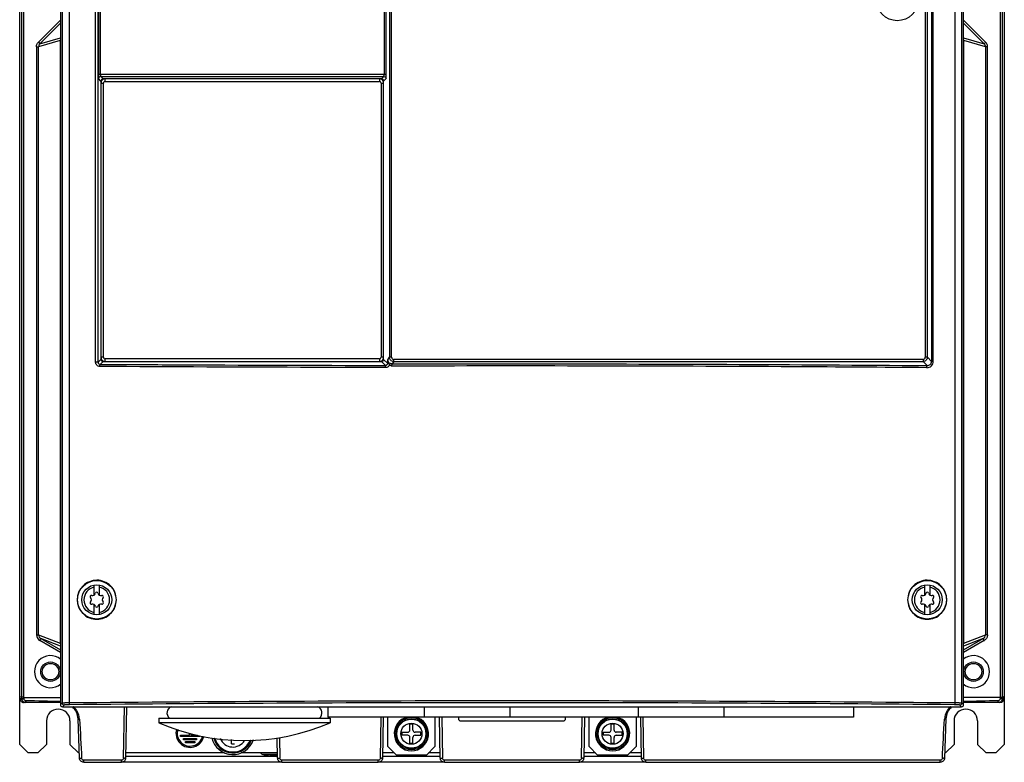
# Model space of a CAD drawing. Header units: millimetres. Extents: x 31 to 261, y 37 to 377.
# Tile 1 of 2: x 31 to 261, y 37 to 210. Entities that reach past the tile are written whole.
import ezdxf

# ---------------------------------------------------------------- set-up
doc = ezdxf.new("R2010")
doc.units = ezdxf.units.MM
doc.header["$LTSCALE"] = 26.80295
doc.layers.get('0').update_dxf_attribs({"linetype": 'CONTINUOUS'})

msp = doc.modelspace()

# ---------------------------------------------------------------- linework, layer by layer
at = {"color": 7, "linetype": 'Continuous'}
for p, q in [((30.87, 40.79), (30.87, 372.39)), ((260.87, 372.39), (260.87, 40.79)), ((115.98, 366.27), (115.98, 197.36)), ((116.48, 197.36), (116.48, 366.27)), ((117.23, 365.17), (117.23, 131.26)), ((117.73, 131.26), (117.73, 365.17)), ((31.29, 361.17), (31.29, 51.8)), ((31.79, 361.17), (31.79, 51.79)), ((40.37, 362.06), (40.37, 50.09)), ((40.77, 361.7), (40.77, 50.49)), ((42.42, 361.75), (42.42, 50.56)), ((48.61, 130.1), (48.61, 362.32)), ((49.19, 130.1), (49.19, 362.32)), ((49.26, 362.44), (49.26, 197.36)), ((49.76, 197.36), (49.76, 362.44)), ((243.86, 361.8), (243.86, 130.29)), ((244.28, 130.29), (244.28, 361.8)), ((249.32, 361.75), (249.32, 50.56)), ((250.97, 50.49), (250.97, 361.7)), ((251.37, 50.09), (251.37, 362.06)), ((259.95, 51.79), (259.95, 361.17)), ((260.45, 51.8), (260.45, 361.17)), ((242.4, 360.92), (242.4, 131.26)), ((242.9, 131.26), (242.9, 360.92)), ((35.23, 204.85), (40.37, 210)), ((251.37, 210), (256.51, 204.85)), ((40.37, 209.29), (35.58, 204.5)), ((256.16, 204.5), (251.37, 209.29)), ((35.23, 204.85), (35.58, 204.5)), ((40.35, 205.28), (35.29, 203.79)), ((35.58, 204.5), (40.37, 205.91)), ((40.35, 205.28), (40.35, 64.44)), ((40.35, 205.28), (40.37, 205.28)), ((251.37, 205.91), (256.16, 204.5)), ((251.37, 205.28), (251.39, 205.28)), ((256.46, 203.79), (251.39, 205.28)), ((251.39, 64.44), (251.39, 205.28)), ((256.52, 204.85), (256.16, 204.5)), ((34.79, 203.79), (34.79, 66.39)), ((34.79, 203.79), (35.29, 203.79)), ((35.29, 66.39), (35.29, 203.79)), ((256.95, 203.79), (256.46, 203.79)), ((256.46, 203.79), (256.46, 66.39)), ((256.95, 66.39), (256.95, 203.79)), ((116.48, 197.36), (49.26, 197.36)), ((49.85, 195.8), (49.29, 196.36)), ((49.79, 196.86), (50.35, 196.3)), ((49.79, 196.86), (115.95, 196.86)), ((49.85, 195.8), (49.85, 195.31)), ((49.85, 195.8), (50.01, 195.8)), ((50.35, 196.15), (50.35, 196.3)), ((50.85, 196.3), (50.35, 196.3)), ((50.85, 195.71), (50.85, 196.31)), ((114.89, 196.31), (50.85, 196.31)), ((50.85, 195.71), (114.89, 195.71)), ((114.89, 196.31), (114.89, 195.71)), ((115.39, 196.3), (114.89, 196.3)), ((115.39, 196.3), (115.95, 196.86)), ((115.39, 196.3), (115.39, 196.15)), ((115.73, 195.8), (115.89, 195.8)), ((116.45, 196.36), (115.89, 195.8)), ((115.89, 195.31), (115.89, 195.8)), ((49.85, 195.31), (49.85, 131.26)), ((49.85, 195.31), (50.45, 195.31)), ((50.45, 131.26), (50.45, 195.31)), ((115.29, 195.31), (115.29, 131.26)), ((115.29, 195.31), (115.89, 195.31)), ((115.89, 131.26), (115.89, 195.31)), ((49.85, 131.26), (49.85, 130.77)), ((50.45, 131.26), (49.85, 131.26)), ((115.89, 131.26), (115.29, 131.26)), ((115.89, 130.77), (115.89, 131.26)), ((116.84, 130.68), (117.23, 131.26)), ((117.73, 131.26), (117.23, 131.26)), ((242.9, 131.26), (242.4, 131.26)), ((242.9, 131.26), (243.86, 130.29)), ((49.19, 130.1), (48.61, 130.1)), ((49.19, 130.1), (49.85, 130.77)), ((50.35, 130.27), (49.68, 129.6)), ((50.01, 130.77), (49.85, 130.77)), ((50.35, 130.27), (50.35, 130.42)), ((50.35, 130.27), (50.85, 130.27)), ((50.85, 130.26), (50.85, 130.86)), ((114.89, 130.86), (50.85, 130.86)), ((50.85, 130.26), (114.89, 130.26)), ((114.89, 130.86), (114.89, 130.26)), ((114.89, 130.27), (115.39, 130.27)), ((115.39, 130.42), (115.39, 130.27)), ((116.3, 129.36), (115.39, 130.27)), ((115.89, 130.77), (115.74, 130.77)), ((115.89, 130.77), (116.8, 129.86)), ((118.23, 130.26), (117.84, 129.69)), ((241.9, 130.76), (118.23, 130.76)), ((118.23, 130.26), (118.23, 130.76)), ((118.23, 130.26), (241.9, 130.26)), ((241.9, 130.76), (241.9, 130.26)), ((242.85, 129.31), (241.9, 130.26)), ((244.28, 130.29), (243.86, 130.29)), ((48.27, 75.68), (48.27, 77.53)), ((48.3, 75.7), (48.3, 78.04)), ((49.44, 78.04), (49.44, 75.7)), ((49.47, 77.53), (49.47, 75.68)), ((242.27, 75.68), (242.27, 77.53)), ((242.3, 75.7), (242.3, 78.04)), ((243.44, 78.04), (243.44, 75.7)), ((243.47, 77.53), (243.47, 75.68)), ((48.27, 71.65), (48.27, 73.5)), ((48.3, 71.13), (48.3, 73.48)), ((49.44, 73.48), (49.44, 71.13)), ((49.47, 73.5), (49.47, 71.65)), ((242.27, 71.65), (242.27, 73.5)), ((242.3, 71.13), (242.3, 73.48)), ((243.44, 73.48), (243.44, 71.13)), ((243.47, 73.5), (243.47, 71.65)), ((34.79, 66.39), (35.29, 66.39)), ((35.29, 66.39), (40.35, 64.44)), ((35.54, 65.09), (35.79, 65.52)), ((40.37, 62.29), (35.54, 65.09)), ((35.79, 65.52), (40.37, 62.87)), ((40.37, 63.75), (35.79, 65.52)), ((40.37, 64.44), (40.35, 64.44)), ((251.37, 62.87), (255.95, 65.52)), ((255.95, 65.52), (251.37, 63.75)), ((256.2, 65.09), (251.37, 62.29)), ((251.39, 64.44), (251.37, 64.44)), ((251.39, 64.44), (256.46, 66.39)), ((256.2, 65.09), (255.95, 65.52)), ((256.95, 66.39), (256.46, 66.39)), ((30.87, 52.01), (31.29, 51.8)), ((30.89, 51.55), (30.87, 52.01)), ((30.89, 51.55), (31.3, 51.55)), ((31.29, 51.8), (31.3, 51.55)), ((31.69, 50.79), (32.3, 50.59)), ((31.79, 51.79), (40.37, 51.79)), ((31.79, 51.79), (31.8, 51.56)), ((259.95, 51.79), (251.37, 51.79)), ((260.03, 50.77), (259.44, 50.59)), ((259.95, 51.79), (259.95, 51.56)), ((260.45, 51.8), (260.44, 51.55)), ((260.44, 51.55), (260.85, 51.55)), ((260.87, 52.01), (260.45, 51.8)), ((260.85, 51.55), (260.87, 52.01)), ((40.37, 50.59), (31.89, 50.59)), ((40.37, 50.09), (40.77, 50.49)), ((41.27, 49.99), (40.87, 49.59)), ((40.87, 49.59), (250.87, 49.59)), ((55.12, 37.58), (55.33, 49.59)), ((55.83, 49.59), (55.62, 37.59)), ((102.87, 49.59), (102.87, 47.19)), ((125.37, 49.59), (125.37, 47.19)), ((145.37, 49.59), (145.37, 47.19)), ((175.37, 49.59), (175.37, 47.19)), ((195.37, 49.59), (195.37, 47.19)), ((225.62, 49.59), (225.62, 47.19)), ((250.87, 49.59), (250.47, 49.99)), ((250.97, 50.49), (251.37, 50.09)), ((259.85, 50.59), (251.37, 50.59)), ((37.12, 46.29), (37.12, 40.79)), ((42.62, 46.29), (42.62, 40.79)), ((44.84, 37.57), (44.52, 46.73)), ((63.37, 46.89), (103.37, 46.89)), ((63.37, 46.89), (63.37, 45.86)), ((225.62, 47.19), (102.87, 47.19)), ((103.37, 46.89), (103.37, 45.86)), ((115.12, 37.58), (115.29, 47.19)), ((115.79, 47.19), (115.62, 37.59)), ((116.87, 40.29), (116.87, 47.19)), ((127.87, 47.19), (127.87, 40.29)), ((129.12, 37.59), (128.95, 47.19)), ((129.45, 47.19), (129.62, 37.58)), ((133.37, 47.19), (133.37, 46.79)), ((133.87, 46.29), (157.87, 46.29)), ((158.37, 46.79), (158.37, 47.19)), ((162.12, 37.58), (162.29, 47.19)), ((162.79, 47.19), (162.62, 37.59)), ((163.87, 40.29), (163.87, 47.19)), ((174.87, 47.19), (174.87, 40.29)), ((176.12, 37.59), (175.95, 47.19)), ((176.45, 47.19), (176.62, 37.58)), ((247.22, 46.73), (246.9, 37.57)), ((249.12, 46.29), (249.12, 40.79)), ((254.62, 46.29), (254.62, 40.79)), ((103.37, 45.86), (63.37, 45.86)), ((122.72, 45.49), (122.02, 45.49)), ((122.02, 44.14), (122.02, 45.49)), ((122.72, 44.14), (122.72, 45.49)), ((169.72, 45.49), (169.02, 45.49)), ((169.02, 44.14), (169.02, 45.49)), ((169.72, 44.14), (169.72, 45.49)), ((68.42, 42.94), (70.52, 42.94)), ((68.42, 42.64), (68.42, 42.94)), ((72.92, 42.64), (68.42, 42.64)), ((69.17, 42.19), (72.17, 42.19)), ((69.17, 41.89), (69.17, 42.19)), ((72.17, 41.89), (69.17, 41.89)), ((69.57, 41.44), (71.77, 41.44)), ((69.57, 41.14), (69.57, 41.44)), ((70.52, 42.94), (70.52, 43.42)), ((70.82, 43.32), (70.82, 42.94)), ((70.82, 42.94), (72.43, 42.94)), ((71.77, 41.44), (71.77, 41.14)), ((72.17, 42.19), (72.17, 41.89)), ((72.92, 42.83), (72.92, 42.64)), ((80.32, 40.94), (80.32, 41.94)), ((91.12, 37.59), (91.04, 42.32)), ((91.54, 42.36), (91.62, 37.58)), ((120.17, 43.64), (121.52, 43.64)), ((120.17, 43.64), (120.17, 42.94)), ((121.52, 42.94), (120.17, 42.94)), ((122.02, 41.09), (122.02, 42.44)), ((122.72, 41.09), (122.72, 42.44)), ((124.57, 43.64), (123.22, 43.64)), ((123.22, 42.94), (124.57, 42.94)), ((124.57, 42.94), (124.57, 43.64)), ((167.17, 43.64), (168.52, 43.64)), ((167.17, 43.64), (167.17, 42.94)), ((168.52, 42.94), (167.17, 42.94)), ((169.02, 41.09), (169.02, 42.44)), ((169.72, 41.09), (169.72, 42.44)), ((171.57, 43.64), (170.22, 43.64)), ((170.22, 42.94), (171.57, 42.94)), ((171.57, 42.94), (171.57, 43.64)), ((30.87, 40.79), (32.87, 38.79)), ((35.12, 38.79), (37.12, 40.79)), ((42.62, 40.79), (44.62, 38.79)), ((71.77, 41.14), (69.57, 41.14)), ((80.32, 40.94), (81.02, 40.94)), ((116.87, 40.29), (118.87, 38.29)), ((122.02, 41.09), (122.72, 41.09)), ((125.87, 38.29), (127.87, 40.29)), ((163.87, 40.29), (165.87, 38.29)), ((169.02, 41.09), (169.72, 41.09)), ((172.87, 38.29), (174.87, 40.29)), ((247.12, 38.79), (249.12, 40.79)), ((254.62, 40.79), (256.62, 38.79)), ((258.87, 38.79), (260.87, 40.79)), ((35.12, 38.79), (32.87, 38.79)), ((44.79, 38.79), (44.62, 38.79)), ((54.62, 37.09), (45.84, 37.09)), ((45.84, 36.61), (45.84, 37.09)), ((54.62, 36.61), (54.62, 37.09)), ((55.63, 38.06), (91.11, 38.06)), ((78.75, 38.79), (55.64, 38.79)), ((91.1, 38.79), (82.59, 38.79)), ((91.11, 38.43), (87.71, 38.43)), ((87.97, 38.37), (87.97, 38.36)), ((89.82, 38.37), (89.82, 38.13)), ((90.52, 38.13), (90.52, 38.37)), ((114.62, 37.09), (92.12, 37.09)), ((92.12, 36.61), (92.12, 37.09)), ((114.62, 36.61), (114.62, 37.09)), ((115.63, 38.06), (129.11, 38.06)), ((118.37, 38.79), (115.64, 38.79)), ((125.87, 38.29), (118.87, 38.29)), ((129.1, 38.79), (126.37, 38.79)), ((161.62, 37.09), (130.12, 37.09)), ((130.12, 36.61), (130.12, 37.09)), ((161.62, 36.61), (161.62, 37.09)), ((162.63, 38.06), (176.11, 38.06)), ((165.37, 38.79), (162.64, 38.79)), ((172.87, 38.29), (165.87, 38.29)), ((176.1, 38.79), (173.37, 38.79)), ((245.91, 37.09), (177.12, 37.09)), ((177.12, 36.61), (177.12, 37.09)), ((245.91, 36.61), (245.91, 37.09)), ((247.12, 38.79), (246.95, 38.79)), ((258.87, 38.79), (256.62, 38.79)), ((45.84, 36.61), (54.62, 36.61)), ((54.85, 36.7), (91.89, 36.7)), ((92.12, 36.61), (114.62, 36.61)), ((114.85, 36.7), (129.89, 36.7)), ((130.12, 36.61), (161.62, 36.61)), ((161.85, 36.7), (176.89, 36.7)), ((177.12, 36.61), (245.91, 36.61))]:
    msp.add_line(p, q, dxfattribs=at)
for centre, radius in [((235.87, 214.79), 4.9), ((48.87, 74.59), 4.5), ((242.87, 74.59), 4.5), ((48.87, 74.59), 3.5), ((242.87, 74.59), 3.5), ((38.07, 57.79), 2.27), ((253.67, 57.79), 2.27), ((38.07, 57.79), 1.92), ((253.67, 57.79), 1.92), ((122.37, 43.29), 3.8), ((122.37, 43.29), 3.5), ((122.37, 43.29), 3.4), ((169.37, 43.29), 3.8), ((169.37, 43.29), 3.5), ((169.37, 43.29), 3.4), ((122.37, 43.29), 2.46), ((169.37, 43.29), 2.46)]:
    msp.add_circle(centre, radius, dxfattribs=at)
for centre, radius, start, end in [((41.35, 205.28), 1, 171.2378, 179.9988), ((250.39, 205.28), 1, 0.0037, 8.7611), ((255.45, 203.79), 1.5, 0.0119, 45.022), ((50.85, 195.31), 1, 89.9884, 180.0116), ((50.85, 195.31), 0.4, 89.9774, 180.0231), ((114.89, 195.31), 1, 359.9884, 90.0116), ((114.89, 195.31), 0.4, 359.9774, 90.0231), ((50.85, 131.26), 1, 179.9884, 270.0116), ((50.85, 131.26), 0.4, 179.9774, 270.0231), ((114.89, 131.26), 1, 269.9884, 0.0116), ((114.89, 131.26), 0.4, 269.9774, 0.0231), ((118.23, 131.26), 0.499, 179.9477, 269.9943), ((48.87, 74.59), 3, 101.537, 258.463), ((47.9, 76.27), 0.7, 253.5312, 346.4688), ((48.87, 76.04), 0.3, 13.5312, 166.4688), ((49.84, 76.27), 0.7, 193.5312, 286.4688), ((48.87, 74.59), 3, 281.537, 78.463), ((242.87, 74.59), 3, 101.537, 258.463), ((241.9, 76.27), 0.7, 253.5312, 346.4688), ((242.87, 76.04), 0.3, 13.5312, 166.4688), ((243.84, 76.27), 0.7, 193.5312, 286.4688), ((242.87, 74.59), 3, 281.537, 78.463), ((47.61, 75.31), 0.3, 73.5312, 226.4688), ((47.61, 73.86), 0.3, 133.5312, 286.4688), ((46.93, 74.59), 0.7, 313.5312, 46.4688), ((47.9, 72.9), 0.7, 13.5312, 106.4688), ((49.84, 72.9), 0.7, 73.5312, 166.4688), ((50.13, 75.31), 0.3, 313.5312, 106.4688), ((50.13, 73.86), 0.3, 253.5312, 46.4688), ((50.82, 74.59), 0.7, 133.5312, 226.4688), ((241.61, 75.31), 0.3, 73.5312, 226.4688), ((241.61, 73.86), 0.3, 133.5312, 286.4688), ((240.93, 74.59), 0.7, 313.5312, 46.4688), ((241.9, 72.9), 0.7, 13.5312, 106.4688), ((243.84, 72.9), 0.7, 73.5312, 166.4688), ((244.13, 75.31), 0.3, 313.5312, 106.4688), ((244.13, 73.86), 0.3, 253.5312, 46.4688), ((244.82, 74.59), 0.7, 133.5312, 226.4688), ((48.87, 73.14), 0.3, 193.5312, 346.4688), ((242.87, 73.14), 0.3, 193.5312, 346.4688), ((36.29, 66.39), 1.5, 180.0333, 240.0308), ((41.34, 64.43), 0.994, 179.9853, 186.6339), ((250.39, 64.44), 0.996, 353.3658, 0.0001), ((255.46, 66.37), 1.48, 299.9941, 303.3371), ((38.07, 57.79), 3.75, 50.1475, 309.7925), ((253.67, 57.79), 3.75, 230.1475, 129.7925), ((31.89, 51.6), 1.01, 255.2332, 269.9283), ((51.44, 50.64), 19.15, 178.7455, 179.4493), ((240.33, 50.64), 19.12, 0.5501, 1.2548), ((39.87, 46.29), 2.75, 0, 180), ((40.52, 46.59), 4, 2, 48.196), ((40.34, 46.27), 4.55, 45.9305, 46.7688), ((40.36, 46.28), 4.53, 43.7759, 45.9315), ((40.38, 46.31), 4.49, 41.7008, 43.7761), ((40.47, 46.38), 4.38, 35.1369, 41.721), ((66.82, 48.14), 1.55, 111.5271, 230.242), ((99.92, 48.14), 1.55, 309.758, 68.4729), ((251.22, 46.59), 4, 131.6532, 178), ((251.26, 46.4), 4.37, 138.2911, 144.9031), ((251.32, 46.34), 4.45, 136.1858, 138.3059), ((251.34, 46.33), 4.47, 134.0189, 136.1861), ((251.34, 46.32), 4.47, 133.1639, 134.0194), ((251.87, 46.29), 2.75, 0, 180), ((40.41, 46.43), 4.42, 3.8381, 4.6052), ((122.37, 43.29), 4, 103.6503, 76.3348), ((169.37, 43.29), 4, 103.6503, 76.3348), ((251.4, 46.42), 4.49, 175.339, 176.0888), ((83.37, 91.69), 50, 246.4218, 293.5782), ((70.67, 43.39), 3.3, 163.1558, 347.6327), ((70.67, 43.39), 3, 163.2292, 347.5365), ((121.52, 44.14), 0.5, 270, 360), ((123.22, 44.14), 0.5, 180, 270), ((168.52, 44.14), 0.5, 270, 360), ((170.22, 44.14), 0.5, 180, 270), ((80.67, 43.39), 5, 191.9705, 342.9425), ((80.67, 43.39), 4.6, 193.4169, 340.8171), ((80.67, 43.39), 4.5, 193.8185, 340.2261), ((80.67, 43.39), 4.37, 195.0735, 338.475), ((80.67, 43.39), 3.21, 202.6146, 327.8644), ((121.52, 42.44), 0.5, 0, 90), ((123.22, 42.44), 0.5, 90, 180), ((168.52, 42.44), 0.5, 0, 90), ((170.22, 42.44), 0.5, 90, 180), ((44.87, 51), 13.44, 270.937, 272.0038), ((55.35, 49.92), 12.34, 268.9569, 270.1194), ((88.06, 39.68), 1.3, 226.4325, 254.1191), ((90.17, 47.09), 9, 254.1191, 255.851), ((90.17, 47.09), 8.99, 255.8401, 264.5765), ((90.17, 47.09), 8.73, 267.7015, 272.2985), ((90.17, 47.09), 8.99, 275.4235, 275.9974), ((91.38, 51.02), 13.44, 269.9399, 271.0051), ((115.35, 49.92), 12.34, 268.9569, 270.1194), ((129.38, 51.02), 13.44, 269.9399, 271.0051), ((162.35, 49.92), 12.34, 268.9569, 270.1194), ((176.38, 51.02), 13.44, 269.9402, 271.0053), ((246.84, 49.7), 12.13, 267.9482, 269.1301)]:
    msp.add_arc(centre, radius, start, end, dxfattribs=at)
for centre, major_axis, ratio, start_param, end_param in [((259.85, 51.59), (-1, 0), 0.999412, 7.853982, 9.389871), ((40.87, 50.09), (0.355, 0.355), 0.997265, 2.357564, 3.925621), ((250.87, 50.09), (0.355, -0.355), 0.997265, -0.784029, 0.784029), ((133.87, 46.79), (0.487, 0.115), 0.999319, 2.909982, 4.480474), ((157.87, 46.79), (0.487, -0.115), 0.999319, -1.338881, 0.231611)]:
    msp.add_ellipse(centre, major_axis=major_axis, ratio=ratio, start_param=start_param, end_param=end_param, dxfattribs=at)
for points, knots in [([(34.79, 203.79), (34.79, 203.99), (34.87, 204.38), (35.09, 204.72), (35.23, 204.85)], [0, 0, 0, 0, 0.500048, 1, 1, 1, 1]), ([(35.58, 204.5), (35.49, 204.41), (35.34, 204.19), (35.29, 203.92), (35.29, 203.79)], [0, 0, 0, 0, 0.499976, 1, 1, 1, 1]), ([(256.46, 203.79), (256.46, 203.92), (256.4, 204.19), (256.25, 204.41), (256.16, 204.5)], [0, 0, 0, 0, 0.500022, 1, 1, 1, 1]), ([(49.26, 197.36), (49.26, 197.24), (49.26, 197.06), (49.27, 196.83), (49.27, 196.68), (49.27, 196.56), (49.28, 196.46), (49.29, 196.4), (49.29, 196.37), (49.29, 196.36)], [0, 0, 0, 0, 0.374383, 0.544372, 0.69424, 0.818627, 0.913152, 0.974154, 1, 1, 1, 1]), ([(49.79, 196.86), (49.67, 196.86), (49.4, 196.76), (49.29, 196.49), (49.29, 196.36)], [0, 0, 0, 0, 0.500002, 1, 1, 1, 1]), ([(49.76, 197.36), (49.76, 197.3), (49.76, 197.19), (49.77, 197.05), (49.77, 196.96), (49.78, 196.91), (49.79, 196.88), (49.79, 196.87), (49.79, 196.86)], [0, 0, 0, 0, 0.372665, 0.69135, 0.815572, 0.910119, 0.97186, 1, 1, 1, 1]), ([(50.35, 196.3), (50.23, 196.3), (49.96, 196.2), (49.85, 195.93), (49.85, 195.8)], [0, 0, 0, 0, 0.499573, 1, 1, 1, 1]), ([(115.95, 196.86), (115.95, 196.87), (115.96, 196.88), (115.96, 196.91), (115.97, 196.96), (115.97, 197.05), (115.98, 197.19), (115.98, 197.3), (115.98, 197.36)], [0, 0, 0, 0, 0.02814, 0.089881, 0.184428, 0.30865, 0.627335, 1, 1, 1, 1]), ([(115.95, 196.86), (116.08, 196.86), (116.34, 196.76), (116.45, 196.49), (116.45, 196.36)], [0, 0, 0, 0, 0.500002, 1, 1, 1, 1]), ([(116.45, 196.36), (116.45, 196.37), (116.45, 196.4), (116.46, 196.46), (116.47, 196.56), (116.47, 196.68), (116.48, 196.83), (116.48, 197.06), (116.48, 197.24), (116.48, 197.36)], [0, 0, 0, 0, 0.025846, 0.086849, 0.181373, 0.305758, 0.455624, 0.625612, 1, 1, 1, 1]), ([(118.23, 130.26), (117.97, 130.26), (117.44, 130.48), (117.23, 131.01), (117.23, 131.26)], [0, 0, 0, 0, 0.500029, 1, 1, 1, 1]), ([(241.9, 130.76), (242.02, 130.76), (242.29, 130.87), (242.4, 131.13), (242.4, 131.26)], [0, 0, 0, 0, 0.499992, 1, 1, 1, 1]), ([(242.9, 131.26), (242.9, 131.01), (242.68, 130.48), (242.15, 130.26), (241.9, 130.26)], [0, 0, 0, 0, 0.5, 1, 1, 1, 1]), ([(49.6, 129.1), (49.35, 129.1), (48.82, 129.32), (48.61, 129.85), (48.61, 130.1)], [0, 0, 0, 0, 0.497891, 1, 1, 1, 1]), ([(49.19, 130.1), (49.19, 129.98), (49.29, 129.71), (49.55, 129.6), (49.68, 129.6)], [0, 0, 0, 0, 0.503557, 1, 1, 1, 1]), ([(49.6, 129.08), (49.6, 129.15), (49.6, 129.27), (49.62, 129.42), (49.64, 129.52), (49.66, 129.58), (49.67, 129.6), (49.68, 129.6)], [0, 0, 0, 0, 0.37636, 0.668222, 0.885704, 0.957929, 1, 1, 1, 1]), ([(116.3, 128.85), (110.72, 128.86), (88.49, 128.91), (66.25, 129), (49.6, 129.1)], [0, 0, 0, 0, 0.251008, 1, 1, 1, 1]), ([(49.68, 129.6), (55.21, 129.57), (77.42, 129.45), (99.64, 129.38), (116.32, 129.35)], [0, 0, 0, 0, 0.248793, 1, 1, 1, 1]), ([(115.39, 130.27), (115.52, 130.27), (115.78, 130.38), (115.89, 130.64), (115.89, 130.77)], [0, 0, 0, 0, 0.499999, 1, 1, 1, 1]), ([(116.8, 129.86), (116.8, 129.73), (116.69, 129.47), (116.42, 129.36), (116.3, 129.36)], [0, 0, 0, 0, 0.503879, 1, 1, 1, 1]), ([(117.29, 129.56), (117.22, 129.36), (116.95, 128.99), (116.51, 128.85), (116.3, 128.85)], [0, 0, 0, 0, 0.499737, 1, 1, 1, 1]), ([(116.32, 129.35), (116.32, 129.35), (116.31, 129.35), (116.3, 129.36), (116.3, 129.36)], [0, 0, 0, 0, 0.357101, 1, 1, 1, 1]), ([(116.3, 128.83), (116.3, 128.9), (116.3, 129.02), (116.3, 129.16), (116.31, 129.25), (116.31, 129.3), (116.32, 129.33), (116.32, 129.35), (116.32, 129.35)], [0, 0, 0, 0, 0.356828, 0.689386, 0.817542, 0.912876, 0.974, 1, 1, 1, 1]), ([(116.32, 129.35), (116.47, 129.35), (116.72, 129.45), (116.87, 129.71), (116.88, 129.87), (116.86, 129.94)], [0, 0, 0, 0, 0.503027, 0.753525, 1, 1, 1, 1]), ([(116.84, 130.68), (116.84, 130.68), (116.83, 130.65), (116.83, 130.6), (116.82, 130.53), (116.81, 130.39), (116.8, 130.16), (116.8, 129.97), (116.8, 129.86)], [0, 0, 0, 0, 0.029305, 0.088698, 0.177655, 0.294899, 0.606025, 1, 1, 1, 1]), ([(116.8, 129.86), (116.8, 129.87), (116.82, 129.9), (116.85, 129.93), (116.86, 129.94)], [0, 0, 0, 0, 0.383022, 1, 1, 1, 1]), ([(117.84, 129.69), (117.59, 129.69), (117.06, 129.9), (116.84, 130.43), (116.84, 130.68)], [0, 0, 0, 0, 0.500135, 1, 1, 1, 1]), ([(117.29, 129.56), (117.21, 129.64), (117.06, 129.75), (116.91, 129.88), (116.86, 129.94)], [0, 0, 0, 0, 0.577258, 1, 1, 1, 1]), ([(117.84, 129.69), (117.82, 129.68), (117.79, 129.62), (117.77, 129.52), (117.75, 129.36), (117.74, 129.25), (117.74, 129.19)], [0, 0, 0, 0, 0.112636, 0.331774, 0.64153, 1, 1, 1, 1]), ([(242.77, 128.81), (232.41, 128.9), (190.74, 129.2), (149.06, 129.26), (117.74, 129.19)], [0, 0, 0, 0, 0.248525, 1, 1, 1, 1]), ([(117.84, 129.69), (128.29, 129.71), (169.96, 129.76), (211.63, 129.57), (242.85, 129.31)], [0, 0, 0, 0, 0.250792, 1, 1, 1, 1]), ([(242.77, 128.81), (242.97, 128.81), (243.36, 128.88), (243.86, 129.2), (244.2, 129.7), (244.28, 130.1), (244.28, 130.29)], [0, 0, 0, 0, 0.248593, 0.497914, 0.748481, 1, 1, 1, 1]), ([(242.77, 128.81), (242.77, 128.87), (242.78, 128.98), (242.79, 129.14), (242.81, 129.24), (242.83, 129.3), (242.85, 129.31)], [0, 0, 0, 0, 0.369474, 0.673928, 0.891153, 1, 1, 1, 1]), ([(242.85, 129.31), (242.98, 129.31), (243.24, 129.35), (243.58, 129.57), (243.81, 129.9), (243.86, 130.16), (243.86, 130.29)], [0, 0, 0, 0, 0.248715, 0.497888, 0.748305, 1, 1, 1, 1]), ([(53.45, 74.59), (53.45, 75.18), (53.21, 76.39), (52.18, 77.91), (50.67, 78.92), (48.88, 79.27), (47.1, 78.91), (45.58, 77.91), (44.56, 76.39), (44.32, 75.18), (44.32, 74.59)], [0, 0, 0, 0, 0.125761, 0.251089, 0.375844, 0.500143, 0.624383, 0.749016, 0.874256, 1, 1, 1, 1]), ([(247.42, 74.59), (247.42, 75.18), (247.18, 76.39), (246.16, 77.91), (244.64, 78.91), (242.86, 79.27), (241.08, 78.92), (239.56, 77.91), (238.53, 76.39), (238.29, 75.18), (238.29, 74.59)], [0, 0, 0, 0, 0.125746, 0.250992, 0.375632, 0.499875, 0.624172, 0.748921, 0.874242, 1, 1, 1, 1]), ([(48.27, 77.53), (48.27, 77.56), (48.27, 77.62), (48.27, 77.72), (48.27, 77.81), (48.27, 77.87), (48.28, 77.92), (48.28, 77.95), (48.28, 77.97), (48.28, 78), (48.28, 78.01), (48.28, 78.02), (48.28, 78.03), (48.28, 78.03), (48.28, 78.04), (48.28, 78.04), (48.28, 78.04)], [0, 0, 0, 0, 0.192692, 0.37842, 0.550231, 0.701664, 0.767842, 0.826746, 0.877787, 0.920429, 0.954225, 0.978832, 0.987605, 0.994015, 0.998085, 1, 1, 1, 1]), ([(49.46, 78.04), (49.46, 78.04), (49.46, 78.04), (49.46, 78.03), (49.46, 78.03), (49.46, 78.02), (49.46, 78.01), (49.46, 78), (49.46, 77.97), (49.46, 77.95), (49.47, 77.92), (49.47, 77.87), (49.47, 77.81), (49.47, 77.72), (49.47, 77.62), (49.47, 77.56), (49.47, 77.53)], [0, 0, 0, 0, 0.001915, 0.005986, 0.012396, 0.02117, 0.045777, 0.079574, 0.122215, 0.173257, 0.23216, 0.298336, 0.449765, 0.621574, 0.807304, 1, 1, 1, 1]), ([(242.27, 77.53), (242.27, 77.56), (242.27, 77.62), (242.27, 77.72), (242.27, 77.81), (242.27, 77.87), (242.28, 77.92), (242.28, 77.95), (242.28, 77.97), (242.28, 78), (242.28, 78.01), (242.28, 78.02), (242.28, 78.03), (242.28, 78.03), (242.28, 78.04), (242.28, 78.04), (242.28, 78.04)], [0, 0, 0, 0, 0.192692, 0.37842, 0.550231, 0.701664, 0.767842, 0.826746, 0.877787, 0.920429, 0.954225, 0.978832, 0.987605, 0.994015, 0.998085, 1, 1, 1, 1]), ([(243.46, 78.04), (243.46, 78.04), (243.46, 78.04), (243.46, 78.03), (243.46, 78.03), (243.46, 78.02), (243.46, 78.01), (243.46, 78), (243.46, 77.97), (243.46, 77.95), (243.47, 77.92), (243.47, 77.87), (243.47, 77.81), (243.47, 77.72), (243.47, 77.62), (243.47, 77.56), (243.47, 77.53)], [0, 0, 0, 0, 0.001915, 0.005986, 0.012396, 0.02117, 0.045777, 0.079574, 0.122215, 0.173257, 0.23216, 0.298336, 0.449765, 0.621574, 0.807304, 1, 1, 1, 1]), ([(44.32, 74.59), (44.32, 73.99), (44.56, 72.79), (45.58, 71.27), (47.1, 70.26), (48.88, 69.91), (50.67, 70.26), (52.18, 71.27), (53.21, 72.79), (53.45, 73.99), (53.45, 74.59)], [0, 0, 0, 0, 0.125746, 0.250992, 0.375632, 0.499875, 0.624172, 0.748921, 0.874242, 1, 1, 1, 1]), ([(238.29, 74.59), (238.29, 73.99), (238.53, 72.79), (239.56, 71.27), (241.08, 70.26), (242.86, 69.91), (244.64, 70.26), (246.16, 71.27), (247.18, 72.79), (247.42, 73.99), (247.42, 74.59)], [0, 0, 0, 0, 0.125761, 0.251089, 0.375844, 0.500143, 0.624383, 0.749016, 0.874256, 1, 1, 1, 1]), ([(48.28, 71.14), (48.28, 71.14), (48.28, 71.14), (48.28, 71.14), (48.28, 71.14), (48.28, 71.15), (48.28, 71.16), (48.28, 71.18), (48.28, 71.2), (48.28, 71.23), (48.28, 71.26), (48.27, 71.3), (48.27, 71.37), (48.27, 71.46), (48.27, 71.55), (48.27, 71.62), (48.27, 71.65)], [0, 0, 0, 0, 0.001915, 0.005986, 0.012396, 0.02117, 0.045777, 0.079574, 0.122215, 0.173257, 0.23216, 0.298336, 0.449765, 0.621574, 0.807304, 1, 1, 1, 1]), ([(49.47, 71.65), (49.47, 71.62), (49.47, 71.55), (49.47, 71.46), (49.47, 71.37), (49.47, 71.3), (49.47, 71.26), (49.46, 71.23), (49.46, 71.2), (49.46, 71.18), (49.46, 71.16), (49.46, 71.15), (49.46, 71.14), (49.46, 71.14), (49.46, 71.14), (49.46, 71.14), (49.46, 71.14)], [0, 0, 0, 0, 0.192692, 0.37842, 0.550231, 0.701664, 0.767842, 0.826746, 0.877787, 0.920429, 0.954225, 0.978832, 0.987605, 0.994015, 0.998085, 1, 1, 1, 1]), ([(242.28, 71.14), (242.28, 71.14), (242.28, 71.14), (242.28, 71.14), (242.28, 71.14), (242.28, 71.15), (242.28, 71.16), (242.28, 71.18), (242.28, 71.2), (242.28, 71.23), (242.28, 71.26), (242.27, 71.3), (242.27, 71.37), (242.27, 71.46), (242.27, 71.55), (242.27, 71.62), (242.27, 71.65)], [0, 0, 0, 0, 0.001915, 0.005986, 0.012396, 0.02117, 0.045777, 0.079574, 0.122215, 0.173257, 0.23216, 0.298336, 0.449765, 0.621574, 0.807304, 1, 1, 1, 1]), ([(243.47, 71.65), (243.47, 71.62), (243.47, 71.55), (243.47, 71.46), (243.47, 71.37), (243.47, 71.3), (243.47, 71.26), (243.46, 71.23), (243.46, 71.2), (243.46, 71.18), (243.46, 71.16), (243.46, 71.15), (243.46, 71.14), (243.46, 71.14), (243.46, 71.14), (243.46, 71.14), (243.46, 71.14)], [0, 0, 0, 0, 0.192692, 0.37842, 0.550231, 0.701664, 0.767842, 0.826746, 0.877787, 0.920429, 0.954225, 0.978832, 0.987605, 0.994015, 0.998085, 1, 1, 1, 1]), ([(35.29, 66.39), (35.29, 66.21), (35.38, 65.86), (35.64, 65.6), (35.79, 65.52)], [0, 0, 0, 0, 0.500007, 1, 1, 1, 1]), ([(255.95, 65.52), (256.1, 65.6), (256.36, 65.86), (256.46, 66.21), (256.46, 66.39)], [0, 0, 0, 0, 0.499989, 1, 1, 1, 1]), ([(256.95, 66.39), (256.95, 66.14), (256.83, 65.64), (256.48, 65.27), (256.28, 65.13)], [0, 0, 0, 0, 0.500018, 1, 1, 1, 1]), ([(30.89, 51.55), (30.89, 51.34), (31.05, 50.92), (31.43, 50.67), (31.63, 50.62)], [0, 0, 0, 0, 0.499973, 1, 1, 1, 1]), ([(31.79, 51.79), (31.73, 51.81), (31.62, 51.84), (31.46, 51.86), (31.36, 51.84), (31.29, 51.82), (31.29, 51.8)], [0, 0, 0, 0, 0.367166, 0.681698, 0.896675, 1, 1, 1, 1]), ([(31.3, 51.55), (31.31, 51.55), (31.34, 51.55), (31.39, 51.55), (31.48, 51.55), (31.62, 51.55), (31.73, 51.55), (31.8, 51.56)], [0, 0, 0, 0, 0.086119, 0.18037, 0.304858, 0.625609, 1, 1, 1, 1]), ([(31.3, 51.55), (31.3, 51.41), (31.38, 51.11), (31.58, 50.88), (31.69, 50.79)], [0, 0, 0, 0, 0.500099, 1, 1, 1, 1]), ([(31.8, 51.56), (31.8, 51.47), (31.85, 51.3), (31.97, 51.17), (32.05, 51.13)], [0, 0, 0, 0, 0.500006, 1, 1, 1, 1]), ([(32.3, 50.59), (32.3, 50.59), (32.3, 50.6), (32.3, 50.6), (32.3, 50.63), (32.29, 50.67), (32.29, 50.73), (32.29, 50.79), (32.29, 50.82)], [0, 0, 0, 0, 0.018065, 0.069332, 0.153055, 0.268096, 0.585201, 1, 1, 1, 1]), ([(259.44, 50.59), (259.44, 50.59), (259.44, 50.6), (259.45, 50.6), (259.45, 50.63), (259.45, 50.67), (259.45, 50.73), (259.45, 50.79), (259.45, 50.82)], [0, 0, 0, 0, 0.018056, 0.069317, 0.153037, 0.268077, 0.58519, 1, 1, 1, 1]), ([(259.69, 51.13), (259.77, 51.17), (259.89, 51.3), (259.94, 51.47), (259.95, 51.56)], [0, 0, 0, 0, 0.499993, 1, 1, 1, 1]), ([(259.95, 51.79), (260.01, 51.81), (260.12, 51.84), (260.28, 51.86), (260.39, 51.84), (260.45, 51.82), (260.45, 51.8)], [0, 0, 0, 0, 0.366152, 0.679527, 0.895244, 1, 1, 1, 1]), ([(259.95, 51.56), (260.01, 51.55), (260.12, 51.55), (260.26, 51.55), (260.35, 51.55), (260.4, 51.55), (260.43, 51.55), (260.44, 51.55)], [0, 0, 0, 0, 0.374391, 0.695142, 0.81963, 0.913881, 1, 1, 1, 1]), ([(260.44, 51.55), (260.44, 51.4), (260.36, 51.1), (260.15, 50.86), (260.03, 50.77)], [0, 0, 0, 0, 0.500127, 1, 1, 1, 1]), ([(40.77, 50.49), (40.78, 50.5), (40.84, 50.5), (40.93, 50.52), (41.09, 50.53), (41.29, 50.54), (41.53, 50.55), (41.91, 50.56), (42.21, 50.56), (42.42, 50.56)], [0, 0, 0, 0, 0.028719, 0.089953, 0.182589, 0.303929, 0.450727, 0.618973, 1, 1, 1, 1]), ([(40.77, 50.49), (40.77, 50.36), (40.88, 50.1), (41.14, 49.99), (41.27, 49.99)], [0, 0, 0, 0, 0.499982, 1, 1, 1, 1]), ([(42.51, 50.06), (42.35, 50.06), (42.12, 50.06), (41.84, 50.05), (41.66, 50.04), (41.51, 50.03), (41.39, 50.02), (41.32, 50), (41.28, 50), (41.27, 49.99)], [0, 0, 0, 0, 0.380526, 0.548562, 0.695196, 0.816457, 0.909132, 0.970604, 1, 1, 1, 1]), ([(42.42, 50.56), (42.42, 50.5), (42.43, 50.39), (42.45, 50.23), (42.47, 50.13), (42.49, 50.07), (42.51, 50.06)], [0, 0, 0, 0, 0.36042, 0.672422, 0.892599, 1, 1, 1, 1]), ([(249.23, 50.06), (214.78, 50.38), (145.87, 50.69), (76.96, 50.38), (42.51, 50.06)], [0, 0, 0, 0, 0.5, 1, 1, 1, 1]), ([(44.81, 46.78), (44.78, 47.16), (44.62, 47.91), (44.27, 48.6), (44.05, 48.91)], [0, 0, 0, 0, 0.500008, 1, 1, 1, 1]), ([(247.69, 48.91), (247.47, 48.6), (247.12, 47.91), (246.96, 47.16), (246.93, 46.78)], [0, 0, 0, 0, 0.499998, 1, 1, 1, 1]), ([(249.32, 50.56), (249.32, 50.5), (249.31, 50.39), (249.3, 50.23), (249.27, 50.13), (249.25, 50.07), (249.23, 50.06)], [0, 0, 0, 0, 0.360524, 0.672441, 0.892369, 1, 1, 1, 1]), ([(250.47, 49.99), (250.46, 50), (250.42, 50), (250.35, 50.02), (250.23, 50.03), (250.09, 50.04), (249.9, 50.05), (249.62, 50.06), (249.39, 50.06), (249.23, 50.06)], [0, 0, 0, 0, 0.029395, 0.090856, 0.183524, 0.304782, 0.451417, 0.619455, 1, 1, 1, 1]), ([(249.32, 50.56), (249.53, 50.56), (249.83, 50.56), (250.21, 50.55), (250.46, 50.54), (250.65, 50.53), (250.81, 50.52), (250.9, 50.5), (250.96, 50.5), (250.97, 50.49)], [0, 0, 0, 0, 0.381027, 0.549273, 0.696071, 0.817411, 0.910047, 0.971281, 1, 1, 1, 1]), ([(250.47, 49.99), (250.6, 49.99), (250.86, 50.1), (250.97, 50.36), (250.97, 50.49)], [0, 0, 0, 0, 0.500232, 1, 1, 1, 1]), ([(44.52, 46.73), (44.52, 46.72), (44.53, 46.72), (44.54, 46.72), (44.57, 46.72), (44.63, 46.72), (44.71, 46.72), (44.78, 46.72), (44.82, 46.73)], [0, 0, 0, 0, 0.021914, 0.078474, 0.170133, 0.296018, 0.631228, 1, 1, 1, 1]), ([(247.22, 46.73), (247.22, 46.72), (247.21, 46.72), (247.19, 46.72), (247.13, 46.72), (247.04, 46.72), (246.96, 46.72), (246.92, 46.73)], [0, 0, 0, 0, 0.025593, 0.088227, 0.296303, 0.600232, 1, 1, 1, 1]), ([(45.84, 36.61), (45.59, 36.61), (45.07, 36.81), (44.84, 37.32), (44.84, 37.57)], [0, 0, 0, 0, 0.500058, 1, 1, 1, 1]), ([(44.84, 37.57), (44.84, 37.57), (44.85, 37.57), (44.86, 37.57), (44.88, 37.57), (44.92, 37.56), (44.99, 37.56), (45.05, 37.57), (45.09, 37.57)], [0, 0, 0, 0, 0.020716, 0.076128, 0.164388, 0.282825, 0.59912, 1, 1, 1, 1]), ([(45.84, 37.09), (45.71, 37.09), (45.45, 37.19), (45.34, 37.45), (45.34, 37.57)], [0, 0, 0, 0, 0.500113, 1, 1, 1, 1]), ([(55.62, 37.59), (55.62, 37.34), (55.4, 36.82), (54.87, 36.61), (54.62, 36.61)], [0, 0, 0, 0, 0.499939, 1, 1, 1, 1]), ([(55.12, 37.58), (55.12, 37.45), (55.01, 37.19), (54.75, 37.09), (54.62, 37.09)], [0, 0, 0, 0, 0.499896, 1, 1, 1, 1]), ([(55.62, 37.59), (55.62, 37.58), (55.59, 37.59), (55.55, 37.58), (55.46, 37.58), (55.41, 37.58), (55.37, 37.58)], [0, 0, 0, 0, 0.070722, 0.270006, 0.586833, 1, 1, 1, 1]), ([(89.57, 38.12), (89.55, 38.12), (89.47, 38.12), (89.38, 38.13), (89.32, 38.13)], [0, 0, 0, 0, 0.235127, 1, 1, 1, 1]), ([(89.67, 38.11), (89.67, 38.11), (89.63, 38.12), (89.59, 38.12), (89.57, 38.12)], [0, 0, 0, 0, 0.230166, 1, 1, 1, 1]), ([(89.76, 38.12), (89.75, 38.12), (89.72, 38.12), (89.7, 38.11), (89.67, 38.11)], [0, 0, 0, 0, 0.216278, 1, 1, 1, 1]), ([(89.82, 38.13), (89.82, 38.13), (89.81, 38.13), (89.79, 38.12), (89.77, 38.12), (89.76, 38.12)], [0, 0, 0, 0, 0.101715, 0.293158, 1, 1, 1, 1]), ([(90.59, 38.12), (90.57, 38.12), (90.55, 38.12), (90.53, 38.13), (90.52, 38.13), (90.52, 38.13)], [0, 0, 0, 0, 0.706877, 0.898302, 1, 1, 1, 1]), ([(90.67, 38.11), (90.66, 38.11), (90.63, 38.12), (90.6, 38.12), (90.59, 38.12)], [0, 0, 0, 0, 0.282709, 1, 1, 1, 1]), ([(90.77, 38.12), (90.76, 38.12), (90.73, 38.12), (90.69, 38.11), (90.67, 38.11)], [0, 0, 0, 0, 0.268645, 1, 1, 1, 1]), ([(91.02, 38.13), (91, 38.13), (90.92, 38.13), (90.84, 38.12), (90.77, 38.12)], [0, 0, 0, 0, 0.260425, 1, 1, 1, 1]), ([(92.12, 36.61), (91.87, 36.61), (91.34, 36.82), (91.12, 37.34), (91.12, 37.59)], [0, 0, 0, 0, 0.500068, 1, 1, 1, 1]), ([(91.12, 37.59), (91.12, 37.59), (91.13, 37.59), (91.14, 37.58), (91.16, 37.58), (91.21, 37.58), (91.28, 37.58), (91.34, 37.58), (91.37, 37.58)], [0, 0, 0, 0, 0.020855, 0.076381, 0.164715, 0.283184, 0.599411, 1, 1, 1, 1]), ([(92.12, 37.09), (91.99, 37.09), (91.73, 37.19), (91.62, 37.45), (91.62, 37.58)], [0, 0, 0, 0, 0.500108, 1, 1, 1, 1]), ([(115.62, 37.59), (115.62, 37.34), (115.4, 36.82), (114.87, 36.61), (114.62, 36.61)], [0, 0, 0, 0, 0.499939, 1, 1, 1, 1]), ([(115.12, 37.58), (115.12, 37.45), (115.01, 37.19), (114.75, 37.09), (114.62, 37.09)], [0, 0, 0, 0, 0.499896, 1, 1, 1, 1]), ([(115.62, 37.59), (115.62, 37.58), (115.59, 37.59), (115.55, 37.58), (115.46, 37.58), (115.41, 37.58), (115.37, 37.58)], [0, 0, 0, 0, 0.070722, 0.270006, 0.586833, 1, 1, 1, 1]), ([(130.12, 36.61), (129.87, 36.61), (129.34, 36.82), (129.12, 37.34), (129.12, 37.59)], [0, 0, 0, 0, 0.500068, 1, 1, 1, 1]), ([(129.12, 37.59), (129.12, 37.59), (129.13, 37.59), (129.14, 37.58), (129.16, 37.58), (129.21, 37.58), (129.28, 37.58), (129.34, 37.58), (129.37, 37.58)], [0, 0, 0, 0, 0.020855, 0.076381, 0.164715, 0.283184, 0.599411, 1, 1, 1, 1]), ([(130.12, 37.09), (129.99, 37.09), (129.73, 37.19), (129.62, 37.45), (129.62, 37.58)], [0, 0, 0, 0, 0.500108, 1, 1, 1, 1]), ([(162.62, 37.59), (162.62, 37.34), (162.4, 36.82), (161.87, 36.61), (161.62, 36.61)], [0, 0, 0, 0, 0.499939, 1, 1, 1, 1]), ([(162.12, 37.58), (162.12, 37.45), (162.01, 37.19), (161.75, 37.09), (161.62, 37.09)], [0, 0, 0, 0, 0.499896, 1, 1, 1, 1]), ([(162.62, 37.59), (162.62, 37.58), (162.59, 37.59), (162.55, 37.58), (162.46, 37.58), (162.41, 37.58), (162.37, 37.58)], [0, 0, 0, 0, 0.070722, 0.270006, 0.586833, 1, 1, 1, 1]), ([(177.12, 36.61), (176.87, 36.61), (176.34, 36.82), (176.12, 37.34), (176.12, 37.59)], [0, 0, 0, 0, 0.500058, 1, 1, 1, 1]), ([(176.12, 37.59), (176.12, 37.59), (176.13, 37.59), (176.14, 37.58), (176.16, 37.58), (176.21, 37.58), (176.28, 37.58), (176.34, 37.58), (176.37, 37.58)], [0, 0, 0, 0, 0.020855, 0.076381, 0.164715, 0.283184, 0.599411, 1, 1, 1, 1]), ([(177.12, 37.09), (176.99, 37.09), (176.73, 37.19), (176.62, 37.45), (176.62, 37.58)], [0, 0, 0, 0, 0.500115, 1, 1, 1, 1]), ([(246.9, 37.57), (246.9, 37.32), (246.67, 36.81), (246.16, 36.61), (245.91, 36.61)], [0, 0, 0, 0, 0.49994, 1, 1, 1, 1]), ([(246.41, 37.57), (246.4, 37.45), (246.29, 37.19), (246.03, 37.09), (245.91, 37.09)], [0, 0, 0, 0, 0.499897, 1, 1, 1, 1]), ([(246.9, 37.57), (246.9, 37.57), (246.89, 37.57), (246.88, 37.57), (246.86, 37.57), (246.82, 37.56), (246.75, 37.56), (246.69, 37.57), (246.66, 37.57)], [0, 0, 0, 0, 0.023105, 0.083012, 0.177266, 0.300505, 0.606632, 1, 1, 1, 1])]:
    msp.add_open_spline(points, degree=3, knots=knots, dxfattribs=at)
for points in [[(115.89, 195.8), (115.89, 195.93), (115.78, 196.2), (115.52, 196.3), (115.39, 196.3)], [(49.85, 130.77), (49.85, 130.64), (49.96, 130.38), (50.23, 130.27), (50.35, 130.27)], [(117.74, 129.19), (117.58, 129.3), (117.43, 129.42), (117.29, 129.56)], [(32.05, 51.13), (32.12, 51.08), (32.21, 51.06), (32.3, 51.06)], [(32.3, 51.06), (34.99, 51), (37.68, 50.96), (40.37, 50.88)], [(42.42, 50.56), (76.9, 50.88), (145.87, 51.19), (214.84, 50.88), (249.32, 50.56)], [(251.37, 50.88), (254.06, 50.96), (256.75, 51), (259.44, 51.06)], [(259.44, 51.06), (259.53, 51.06), (259.62, 51.08), (259.69, 51.13)], [(44.82, 46.72), (45.02, 43.68), (45.23, 40.63), (45.34, 37.57)], [(246.41, 37.57), (246.51, 40.63), (246.73, 43.68), (246.92, 46.72)]]:
    msp.add_open_spline(points, degree=3, dxfattribs=at)

doc.saveas('drawing.dxf')
